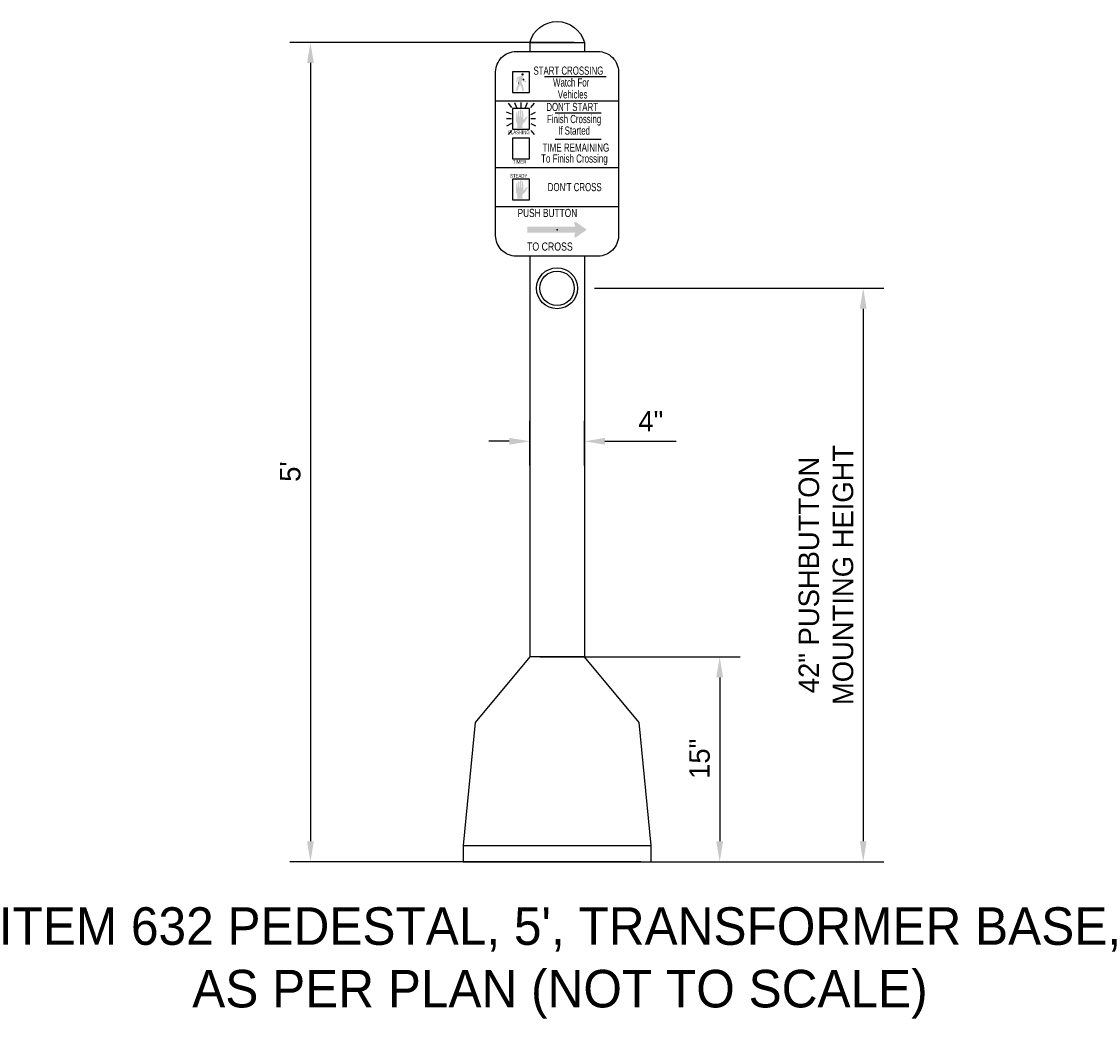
# Model space of a CAD drawing. Header units: feet. Extents: x 0 to 192, y -15 to 24.
# Tile 5 of 6: x 81.27 to 87.83, y -12.66 to -6.58. Entities that reach past the tile are written whole.
import ezdxf
from ezdxf.enums import TextEntityAlignment as Align

# ---------------------------------------------------------------- set-up
doc = ezdxf.new("R2010")
doc.units = ezdxf.units.FT
doc.header["$MEASUREMENT"] = 0
doc.layers.add('SHEET', color=7, linetype='Continuous')
doc.layers.add('text', color=9, linetype='Continuous')
doc.styles.add('OL100', font='ARIAL_0.TTF', dxfattribs={"height": 0.1})
doc.styles.get("Standard").update_dxf_attribs({"font": 'ARIAL_0.TTF'})
doc.styles.add('Style-ISO_FONTLEFT', font='ISO_FONTLEFT.shx')
doc.dimstyles.new('COEC', dxfattribs={"dimscale": 13.9, "dimtxt": 0.18, "dimasz": 0.18, "dimexe": 0.18, "dimexo": 0.0625, "dimgap": 0.09, "dimtad": 1, "dimzin": 0, "dimdsep": 46, "dimtxsty": 'Standard', "dimcen": 0.09, "dimclrd": 256, "dimclre": 256, "dimclrt": 256, "dimaunit": 1, "dimadec": 4, "dimazin": 0, "dimtfac": 1, "dimtofl": 0, "dimtmove": 0, "dimatfit": 3, "dimfxl": 1, "dimtolj": 1, "dimtzin": 0, "dimlwd": -1, "dimlwe": -1, "dimarcsym": 0})

# ---------------------------------------------------------------- blocks, each defined once
blk = doc.blocks.new('*D962')
at = {"layer": 'Defpoints', "color": 0, "transparency": 16777216}
for p in [(84.6988, -6.7075), (83.0278, -11.7075), (85.105, -11.7075)]:
    blk.add_point(p, dxfattribs=at)
at = {"layer": 'SHEET', "transparency": 16777216}
for p, q in [((84.6363, -6.7075), (82.9028, -6.7075)), ((83.0278, -6.8325), (83.0278, -11.5825)), ((85.0425, -11.7075), (82.9028, -11.7075))]:
    blk.add_line(p, q, dxfattribs=at)
for points in [[(83.0069, -6.8325), (83.0486, -6.8325), (83.0278, -6.7075)], [(83.0069, -11.5825), (83.0486, -11.5825), (83.0278, -11.7075)]]:
    blk.add_solid(points, dxfattribs=at)
at = {"layer": 'SHEET', "transparency": 16777216, "insert": (82.9053, -9.3265), "char_height": 0.125, "attachment_point": 5, "rotation": 90}
blk.add_mtext("\\A1;{\\Ffont31|c0;5'}", dxfattribs=at)
blk = doc.blocks.new('*D963')
at = {"layer": 'Defpoints', "color": 0, "transparency": 16777216}
for p in [(84.6988, -8.2075), (85.105, -11.7075), (86.3991, -11.7075)]:
    blk.add_point(p, dxfattribs=at)
at = {"layer": 'SHEET', "transparency": 16777216}
for p, q in [((84.7613, -8.2075), (86.5241, -8.2075)), ((86.3991, -8.3325), (86.3991, -11.5825)), ((85.1675, -11.7075), (86.5241, -11.7075))]:
    blk.add_line(p, q, dxfattribs=at)
for points in [[(86.3782, -8.3325), (86.4199, -8.3325), (86.3991, -8.2075)], [(86.3782, -11.5825), (86.4199, -11.5825), (86.3991, -11.7075)]]:
    blk.add_solid(points, dxfattribs=at)
at = {"layer": 'SHEET', "transparency": 16777216, "insert": (86.1724, -9.9575), "char_height": 0.125, "width": 2.073415, "attachment_point": 5, "rotation": 90}
blk.add_mtext('\\A1;{\\Ffont31|c0;42" PUSHBUTTON MOUNTING HEIGHT}', dxfattribs=at)
blk = doc.blocks.new('*D964')
at = {"layer": 'Defpoints', "color": 0, "transparency": 16777216}
for p in [(84.6988, -9.1417), (84.3654, -9.351), (84.6988, -9.351)]:
    blk.add_point(p, dxfattribs=at)
at = {"layer": 'SHEET', "transparency": 16777216}
for p, q in [((84.3654, -9.2885), (84.3654, -9.0167)), ((84.6988, -9.2885), (84.6988, -9.0167)), ((84.2404, -9.1417), (84.1154, -9.1417)), ((84.8238, -9.1417), (85.2593, -9.1417))]:
    blk.add_line(p, q, dxfattribs=at)
for points in [[(84.2404, -9.1209), (84.2404, -9.1626), (84.3654, -9.1417)], [(84.8238, -9.1209), (84.8238, -9.1626), (84.6988, -9.1417)]]:
    blk.add_solid(points, dxfattribs=at)
at = {"layer": 'SHEET', "transparency": 16777216, "insert": (85.104, -9.0192), "char_height": 0.125, "attachment_point": 5}
blk.add_mtext('\\A1;{\\Ffont31|c0;4"}', dxfattribs=at)
blk = doc.blocks.new('*D965')
at = {"layer": 'Defpoints', "color": 0, "transparency": 16777216}
for p in [(84.3654, -10.4575), (83.9592, -11.7075), (85.524, -11.7075)]:
    blk.add_point(p, dxfattribs=at)
at = {"layer": 'SHEET', "transparency": 16777216}
for p, q in [((84.4279, -10.4575), (85.649, -10.4575)), ((85.524, -10.5825), (85.524, -11.5825)), ((84.0217, -11.7075), (85.649, -11.7075))]:
    blk.add_line(p, q, dxfattribs=at)
for points in [[(85.5031, -10.5825), (85.5448, -10.5825), (85.524, -10.4575)], [(85.5031, -11.5825), (85.5448, -11.5825), (85.524, -11.7075)]]:
    blk.add_solid(points, dxfattribs=at)
at = {"layer": 'SHEET', "transparency": 16777216, "insert": (85.4015, -11.079), "char_height": 0.125, "attachment_point": 5, "rotation": 90}
blk.add_mtext('\\A1;{\\Ffont31|c0;15"}', dxfattribs=at)

msp = doc.modelspace()

# ---------------------------------------------------------------- hatches: boundary and pattern name
at = {"layer": 'SHEET'}
h = msp.add_hatch(color=256, dxfattribs=at)
edge = h.paths.add_edge_path()
edge.add_arc((84.3217, -6.9027), 0.00775, 0, 360)
h = msp.add_hatch(color=256, dxfattribs=at)
edge = h.paths.add_edge_path()
edge.add_spline(control_points=[(84.3181, -6.912), (84.3178, -6.912), (84.3161, -6.9115), (84.3137, -6.9115), (84.3123, -6.9115), (84.3106, -6.9115), (84.3065, -6.9138), (84.2937, -6.9195), (84.2855, -6.9229)], knot_values=[0, 0, 0, 0, 0.002306, 0.161022, 0.181588, 0.199302, 0.210765, 1, 1, 1, 1], degree=3, periodic=0)
edge.add_line((84.2855, -6.9229), (84.2836, -6.9493))
edge.add_line((84.2836, -6.9493), (84.2896, -6.9488))
edge.add_line((84.2896, -6.9488), (84.2927, -6.9267))
edge.add_line((84.2927, -6.9267), (84.2993, -6.9263))
edge.add_line((84.2993, -6.9263), (84.2954, -6.9387))
edge.add_line((84.2954, -6.9387), (84.2993, -6.9263))
edge.add_spline(control_points=[(84.2993, -6.9263), (84.2978, -6.9307), (84.2965, -6.9351), (84.2949, -6.941), (84.294, -6.9452), (84.2934, -6.9493), (84.2946, -6.9516), (84.2954, -6.9531)], knot_values=[0, 0, 0, 0, 0.482725, 0.514439, 0.744863, 0.89262, 1, 1, 1, 1], degree=3, periodic=0)
edge.add_line((84.2954, -6.9531), (84.2962, -6.9541))
edge.add_line((84.2962, -6.9541), (84.2806, -7.0007))
edge.add_line((84.2806, -7.0007), (84.2883, -7.0066))
edge.add_line((84.2883, -7.0066), (84.3061, -6.9662))
edge.add_line((84.3061, -6.9662), (84.3128, -6.9745))
edge.add_line((84.3128, -6.9745), (84.3216, -7.0058))
edge.add_line((84.3216, -7.0058), (84.331, -7.0013))
edge.add_line((84.331, -7.0013), (84.3234, -6.968))
edge.add_line((84.3234, -6.968), (84.3181, -6.9562))
edge.add_line((84.3181, -6.9562), (84.3139, -6.9478))
edge.add_line((84.3139, -6.9478), (84.3196, -6.9359))
edge.add_line((84.3196, -6.9359), (84.3239, -6.9432))
edge.add_line((84.3239, -6.9432), (84.3413, -6.9516))
edge.add_line((84.3413, -6.9516), (84.3452, -6.9465))
edge.add_line((84.3452, -6.9465), (84.3272, -6.9327))
edge.add_spline(control_points=[(84.3272, -6.9327), (84.3265, -6.9273), (84.3242, -6.922), (84.3221, -6.9159), (84.319, -6.9127), (84.3181, -6.912)], knot_values=[0, 0, 0, 0, 0.421928, 0.804728, 1, 1, 1, 1], degree=3, periodic=0)
for points in [[(84.3236, -7.2288), (84.2869, -7.2288), (84.2867, -7.2287, 0.172931), (84.2892, -7.2241), (84.2893, -7.2242), (84.2892, -7.2059, 0.189762), (84.285, -7.1981, -0.265559), (84.2814, -7.1904), (84.2815, -7.1905), (84.2828, -7.1359), (84.2827, -7.1358, -0.736433), (84.2897, -7.1358), (84.2898, -7.1359), (84.2913, -7.1645), (84.2937, -7.1645), (84.2948, -7.1262), (84.2947, -7.1262, -0.873521), (84.302, -7.1261), (84.3021, -7.1262), (84.3023, -7.1645), (84.3047, -7.1645), (84.3061, -7.1209), (84.3061, -7.1208, -0.780961), (84.3139, -7.1207), (84.3141, -7.1206), (84.3145, -7.1645), (84.3172, -7.1645), (84.3178, -7.1263), (84.3177, -7.1263, -0.910384), (84.3249, -7.126), (84.3249, -7.1261), (84.3269, -7.1774), (84.3269, -7.1774, 0.649658), (84.3312, -7.1775), (84.3314, -7.1777), (84.3403, -7.1638), (84.3401, -7.1639, -0.281507), (84.3483, -7.1594, -0.062843), (84.3529, -7.1599), (84.353, -7.1601), (84.3458, -7.1747), (84.34, -7.185), (84.34, -7.185, -0.10372), (84.331, -7.1956, 0.200734), (84.3211, -7.2073), (84.3211, -7.2072), (84.3211, -7.2231), (84.3211, -7.223, 0.195021), (84.3235, -7.2287)], [(84.3236, -7.66), (84.2869, -7.66), (84.2867, -7.6598, 0.172931), (84.2892, -7.6552), (84.2893, -7.6553), (84.2892, -7.637, 0.189762), (84.285, -7.6292, -0.265559), (84.2814, -7.6215), (84.2815, -7.6216), (84.2828, -7.567), (84.2827, -7.5669, -0.736433), (84.2897, -7.5669), (84.2898, -7.567), (84.2913, -7.5956), (84.2937, -7.5956), (84.2948, -7.5573), (84.2947, -7.5573, -0.873521), (84.302, -7.5572), (84.3021, -7.5573), (84.3023, -7.5956), (84.3047, -7.5956), (84.3061, -7.552), (84.3061, -7.5519, -0.780961), (84.3139, -7.5518), (84.3141, -7.5518), (84.3145, -7.5956), (84.3172, -7.5956), (84.3178, -7.5574), (84.3177, -7.5574, -0.910384), (84.3249, -7.5571), (84.3249, -7.5572), (84.3269, -7.6085), (84.3269, -7.6085, 0.649658), (84.3312, -7.6086), (84.3314, -7.6088), (84.3403, -7.595), (84.3401, -7.595, -0.281507), (84.3483, -7.5906, -0.062843), (84.3529, -7.5911), (84.353, -7.5912), (84.3458, -7.6059), (84.34, -7.6161), (84.34, -7.6161, -0.10372), (84.331, -7.6267, 0.200734), (84.3211, -7.6384), (84.3211, -7.6383), (84.3211, -7.6542), (84.3211, -7.6541, 0.195021), (84.3235, -7.6598)]]:
    msp.add_hatch(color=256, dxfattribs=at).paths.add_polyline_path(points, is_closed=False)
msp.add_hatch(color=256, dxfattribs=at).paths.add_polyline_path([(84.6433, -7.8326), (84.3507, -7.8326), (84.3507, -7.8677), (84.6433, -7.8677), (84.6436, -7.8677), (84.6368, -7.889, 0.718024), (84.6472, -7.8967), (84.7135, -7.8501), (84.6472, -7.8036, 0.718024), (84.6368, -7.8112), (84.6436, -7.8326)])

# ---------------------------------------------------------------- linework, layer by layer
for p, q in [((84.2954, -6.9531), (84.2962, -6.9541)), ((84.4562, -6.9144), (84.8316, -6.9144)), ((84.1576, -7.0647), (84.9066, -7.0647)), ((84.2332, -7.0781), (84.2546, -7.104)), ((84.2725, -7.0743), (84.2844, -7.104)), ((84.3124, -7.104), (84.3124, -7.0743)), ((84.3394, -7.104), (84.3508, -7.0743)), ((84.3916, -7.0781), (84.3702, -7.104)), ((84.2533, -7.1461), (84.2236, -7.1322)), ((84.3715, -7.1468), (84.4012, -7.1331)), ((84.5203, -7.1362), (84.8006, -7.1362)), ((84.2533, -7.1739), (84.2236, -7.1739)), ((84.2533, -7.203), (84.2236, -7.2176)), ((84.4012, -7.1739), (84.3715, -7.1739)), ((84.3715, -7.2016), (84.4012, -7.2156)), ((84.2533, -7.2454), (84.2332, -7.2697)), ((84.3715, -7.2454), (84.3916, -7.2697)), ((84.5203, -7.2987), (84.8006, -7.2987)), ((84.1576, -7.4704), (84.9066, -7.4704)), ((84.1576, -7.7097), (84.9066, -7.7097))]:
    msp.add_line(p, q, dxfattribs=at)
at = {"layer": 'SHEET', "flags": 128}
msp.add_lwpolyline([(84.3654, -6.7075, -0.765999), (84.6988, -6.7075)], format="xyb", dxfattribs=at)
msp.add_lwpolyline([(84.2824, -6.763), (84.7818, -6.763, -0.414214), (84.9066, -6.8878), (84.9066, -7.8866, -0.414214), (84.7818, -8.0114), (84.2824, -8.0114, -0.414214), (84.1576, -7.8866), (84.1576, -6.8878, -0.414214), (84.2824, -6.763)], format="xyb", close=True, dxfattribs=at)
for points in [[(84.3654, -6.7075), (84.3654, -6.763)], [(84.3654, -6.7075), (84.6988, -6.7075)], [(84.6988, -6.7075), (84.6988, -6.763)], [(84.3654, -8.0114), (84.3654, -10.4575)], [(84.6988, -8.0114), (84.6988, -10.4575)], [(85.105, -11.7075), (85.105, -11.6075), (85.0321, -10.8575), (84.6988, -10.4575), (84.3654, -10.4575), (84.0321, -10.8575), (83.9592, -11.6075), (83.9592, -11.7075), (85.105, -11.7075)], [(83.9592, -11.6075), (85.105, -11.6075)]]:
    msp.add_lwpolyline(points, dxfattribs=at)
for points in [[(84.2608, -7.0127), (84.364, -7.0127), (84.364, -6.8878), (84.2608, -6.8878), (84.2608, -7.0127)], [(84.2608, -7.2363), (84.364, -7.2363), (84.364, -7.1115), (84.2608, -7.1115), (84.2608, -7.2363)], [(84.2608, -7.417), (84.364, -7.417), (84.364, -7.2922), (84.2608, -7.2922), (84.2608, -7.417)], [(84.2608, -7.6675), (84.364, -7.6675), (84.364, -7.5426), (84.2608, -7.5426), (84.2608, -7.6675)]]:
    msp.add_lwpolyline(points, close=True, dxfattribs=at)
at = {"layer": 'SHEET'}
for radius in [0.125, 0.105]:
    msp.add_circle((84.5321, -8.2075), radius, dxfattribs=at)
for p in [(84.3272, -6.9327), (84.5321, -7.8501)]:
    msp.add_point(p, dxfattribs=at)

# ---------------------------------------------------------------- texts
at = {"layer": 'SHEET', "style": 'Style-ISO_FONTLEFT'}
for s, height, width, p in [('START CROSSING', 0.049937, 0.6, (84.6012, -6.8795)), ('Watch For', 0.04994, 0.6, (84.6181, -6.9517)), ('Vehicles', 0.04994, 0.6, (84.6272, -7.0245)), ("DON'T START", 0.049937, 0.6, (84.6243, -7.1012)), ('Finish Crossing', 0.049937, 0.6, (84.6364, -7.1748)), ('If Started', 0.04994, 0.6, (84.6358, -7.2454)), ('FLASHING', 0.0233, 0.66786, (84.2999, -7.2559)), ('TIMER', 0.0233, 0.66786, (84.3036, -7.4366)), ('STEADY', 0.0233, 0.66786, (84.2984, -7.5212)), ('PUSH BUTTON', 0.049937, 0.76, (84.473, -7.7481)), ('TO CROSS', 0.04994, 0.8, (84.4884, -7.9531))]:
    msp.add_text(s, height=height, dxfattribs=dict(at, width=width)).set_placement(p, align=Align.MIDDLE_CENTER)
for s, width, p in [('TIME REMAINING', 0.64, (84.4436, -7.3493)), ('To Finish Crossing', 0.64, (84.4345, -7.4159)), ("DON'T CROSS", 0.66, (84.4755, -7.5901))]:
    msp.add_text(s, height=0.049937, dxfattribs=dict(at, width=width)).set_placement(p, align=Align.MIDDLE_LEFT)
at = {"layer": 'text', "insert": (84.5431, -11.9855), "char_height": 0.125, "attachment_point": 2, "style": 'OL100'}
msp.add_mtext_dynamic_manual_height_columns("{\\Ffont31|c0;\\H1.83333x;ITEM 632 PEDESTAL, 5', TRANSFORMER BASE, AS PER PLAN (NOT TO SCALE)}", width=6.95, gutter_width=0.8, heights=[18.1076], dxfattribs=at)

# ---------------------------------------------------------------- dimensions: what is measured, and where the dimension line sits
at = {"layer": 'SHEET'}
for base, p1, p2, text, picture, middle in [((83.0278, -11.7075), (84.6988, -6.7075), (85.105, -11.7075), "{\\Ffont31|c0;5'}", '*D962', (83.0278, -9.3265)), ((86.3991, -11.7075), (84.6988, -8.2075), (85.105, -11.7075), '{\\Ffont31|c0;42" PUSHBUTTON MOUNTING HEIGHT}', '*D963', (86.3991, -9.9575)), ((85.524, -11.7075), (84.3654, -10.4575), (83.9592, -11.7075), '{\\Ffont31|c0;15"}', '*D965', (85.524, -11.079))]:
    dim = msp.add_linear_dim(base=base, p1=p1, p2=p2, angle=90, text=text, dimstyle='COEC', override={"dimscale": 1, "dimtxt": 0.125, "dimasz": 0.125, "dimexe": 0.125, "dimgap": 0.06, "dimaunit": 0}, dxfattribs=at)
    dim.commit()
    dim.dimension.update_dxf_attribs({"geometry": picture, "text_midpoint": middle, "dimtype": 160})
dim = msp.add_linear_dim(base=(84.6988, -9.1417), p1=(84.3654, -9.351), p2=(84.6988, -9.351), text='{\\Ffont31|c0;4"}', dimstyle='COEC', override={"dimscale": 1, "dimtxt": 0.125, "dimasz": 0.125, "dimexe": 0.125, "dimgap": 0.06, "dimaunit": 0}, dxfattribs=at)
dim.commit()
dim.dimension.update_dxf_attribs({"geometry": '*D964', "text_midpoint": (85.104, -9.1417), "dimtype": 160})

doc.saveas('drawing.dxf')
